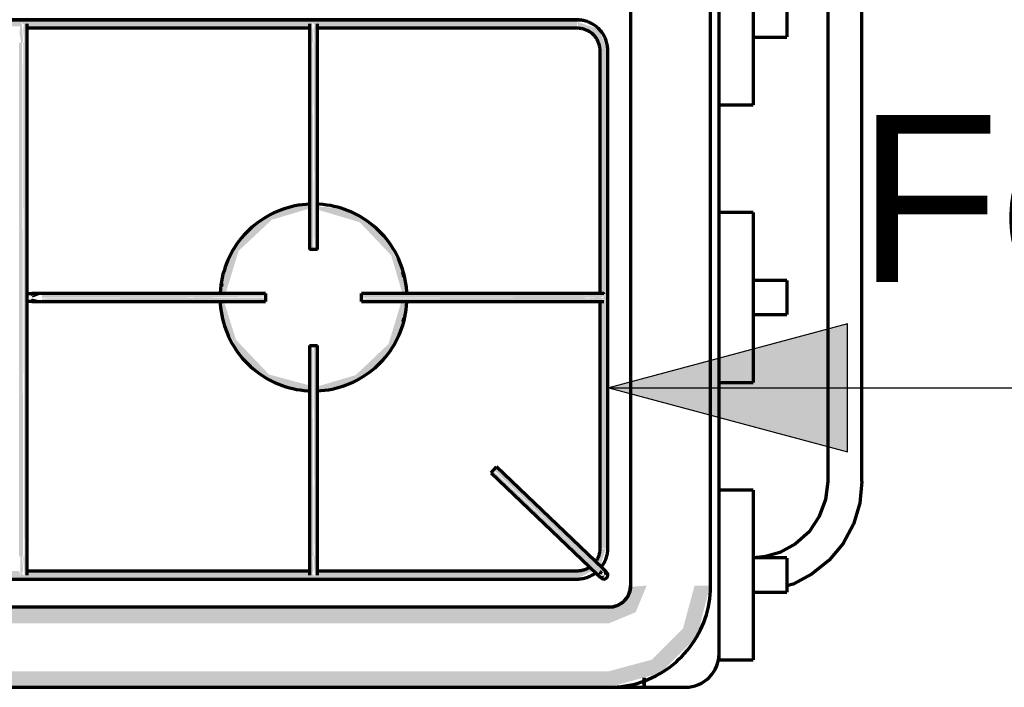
# Model space of a CAD drawing. Header units: millimetres. Extents: x -20654 to 2526, y -8238 to 977.
# Tile 78 of 219: x -10326.848 to -10326.479, y -4099.735 to -4099.485. Entities that reach past the tile are written whole.
import ezdxf

# ---------------------------------------------------------------- set-up
doc = ezdxf.new("R2010")
doc.units = ezdxf.units.MM
for name, color, linetype in [('01 CONTORNO_dwg', 252, 'Continuous'), ('CV-Indicação coluna', 7, 'Continuous'), ('G-ANNO-TEXT', 7, 'Continuous')]:
    doc.layers.add(name, color=color, linetype=linetype)
doc.styles.add('Arial', font='arial.ttf', dxfattribs={"height": 100})

# ---------------------------------------------------------------- blocks, each defined once
blk = doc.blocks.new('terreo')
at = {"layer": '01 CONTORNO_dwg', "lineweight": 70}
for points in [[(-16647.65, -2848.13), (-16550.1, -2847.61), (-16549.32, -2846.32), (-16548.59, -2847.02), (-16547.73, -2846.32), (-16547.44, -2848.13), (-16441.48, -2847.62), (-16440.77, -2846.4), (-16439.94, -2847.02), (-16439.17, -2846.4), (-16438.69, -2848.13), (-16356.08, -2847.56), (-16355.46, -2846.24), (-16354.5, -2846.86), (-16353.77, -2846.47), (-16353.3, -2848.13), (-16247.2, -2847.61), (-16246.44, -2846.24), (-16245.65, -2846.94), (-16244.79, -2846.56), (-16244.54, -2848.13), (-16147.24, -2847.69), (-16147.24, -2845.13), (-16647.65, -2845.57), (-16647.65, -2848.1)], [(-16354.75, -2853.63), (-16355.26, -2846.63), (-16355.93, -2846.47), (-16356.04, -2850.53), (-16355.5, -2853.63), (-16355.14, -2853.63)], [(-16354, -2853.63), (-16353.69, -2853.63), (-16353.89, -2845.88), (-16354.3, -2846.24), (-16354.75, -2848.43), (-16354.36, -2853.63)], [(-16245.99, -2853.59), (-16246.56, -2845.88), (-16246.92, -2846.24), (-16247.28, -2848.65), (-16246.74, -2853.59), (-16246.38, -2853.59)], [(-16245.24, -2853.59), (-16244.93, -2853.59), (-16244.9, -2845.82), (-16245.28, -2846.24), (-16245.99, -2848.42), (-16245.6, -2853.59)], [(-16136.18, -2856.63), (-16135.94, -2856.63), (-16139.11, -2848.5), (-16147.24, -2845.88), (-16146.78, -2848.08), (-16142.87, -2849.92), (-16141.13, -2850.84), (-16137.99, -2856.63), (-16136.49, -2856.63)], [(-16356.25, -3046.12), (-16354.75, -3046.12), (-16355.14, -2853.63), (-16356.25, -2853.63), (-16356.25, -2998.3)], [(-16353.25, -3046.12), (-16353.69, -2853.63), (-16354.75, -2853.63), (-16354.36, -3046.12), (-16353.3, -3046.12)], [(-16247.49, -2931.11), (-16245.99, -2931.11), (-16246.38, -2853.59), (-16247.49, -2853.59), (-16247.49, -2924.01)], [(-16244.49, -2931.11), (-16244.93, -2853.59), (-16245.99, -2853.59), (-16245.6, -2931.11), (-16244.54, -2931.11)], [(-16137.96, -3043.08), (-16135.74, -3043.08), (-16136.18, -2856.63), (-16138.74, -2856.63), (-16138.24, -2947.76), (-16137.04, -2948.49), (-16137.63, -2949.31), (-16137.04, -2950.07), (-16138.74, -2950.56), (-16138.17, -3043.08), (-16137.99, -3043.08)], [(-16215.43, -2933.38), (-16215.54, -2932.82), (-16215.5, -2933.23)], [(-16212.38, -2941.33), (-16212.48, -2940.31), (-16212.39, -2941.31)], [(-16347.75, -2950.4), (-16351.49, -2949.49), (-16352.29, -2950.4)], [(-16351.15, -2949.11), (-16347.75, -2947.81), (-16351.81, -2948.36), (-16351.49, -2948.72)], [(-16293.14, -2949.11), (-16263.99, -2948.72), (-16263.99, -2947.61), (-16347.75, -2948.04), (-16347.75, -2949.11), (-16293.64, -2949.11)], [(-16280.85, -2950.61), (-16263.99, -2950.17), (-16263.99, -2949.11), (-16347.75, -2949.49), (-16347.75, -2950.61), (-16280.99, -2950.61)], [(-16144.28, -2949.11), (-16144.28, -2947.61), (-16228, -2948.04), (-16228, -2949.11), (-16174.75, -2949.11)], [(-16211.39, -2950.61), (-16144.28, -2950.17), (-16144.28, -2949.11), (-16228, -2949.49), (-16228, -2950.61), (-16211.48, -2950.61)], [(-16138.3, -2949.11), (-16137.24, -2948.59), (-16137.04, -2947.93), (-16141.21, -2947.81), (-16144.28, -2948.36), (-16144.28, -2949.11), (-16138.42, -2949.11)], [(-16138.79, -2950.42), (-16137.04, -2949.5), (-16139.05, -2949.11), (-16144.28, -2949.49), (-16144.28, -2950.17), (-16139.08, -2950.4)], [(-16212.75, -2958.45), (-16212.39, -2957.55), (-16212.75, -2958.45)], [(-16247.45, -3046.12), (-16245.99, -3046.12), (-16246.38, -2967.11), (-16247.49, -2967.11), (-16247.49, -3046.12)], [(-16244.49, -3046.12), (-16244.93, -2967.11), (-16245.99, -2967.11), (-16245.6, -3046.12), (-16244.54, -3046.12)], [(-16247.49, -2983.88), (-16247.49, -2983.83), (-16248.1, -2983.79)], [(-16138.69, -3051.69), (-16137.96, -3050.32), (-16177.71, -3012.92), (-16178.45, -3013.69), (-16140.32, -3050.13)], [(-16139.73, -3052.78), (-16138.98, -3051.41), (-16178.72, -3013.97), (-16179.18, -3015.06), (-16139.76, -3052.74)], [(-16355.81, -3054.14), (-16354.75, -3051.29), (-16355.14, -3046.12), (-16355.81, -3046.12), (-16355.85, -3053.83), (-16355.83, -3054.01)], [(-16354, -3054.38), (-16353.5, -3050.13), (-16354, -3046.12), (-16354.75, -3046.12), (-16354.18, -3053.83), (-16354.03, -3054.28)], [(-16247.05, -3054.14), (-16245.99, -3051.29), (-16246.38, -3046.12), (-16247.05, -3046.12), (-16247.1, -3053.83), (-16247.06, -3054.08)], [(-16245.24, -3054.38), (-16244.75, -3050.13), (-16245.24, -3046.12), (-16245.99, -3046.12), (-16245.42, -3053.83), (-16245.26, -3054.33)], [(-16647.65, -3054.58), (-16147.24, -3054.14), (-16147.34, -3051.58), (-16244.79, -3052.1), (-16245.57, -3053.39), (-16246.3, -3052.69), (-16247.16, -3053.39), (-16247.45, -3051.58), (-16353.54, -3052.1), (-16354.35, -3053.31), (-16355.05, -3052.69), (-16355.92, -3053.31), (-16356.2, -3051.58), (-16438.94, -3052.15), (-16439.69, -3053.47), (-16440.44, -3052.69), (-16441.32, -3053.24), (-16441.59, -3051.58), (-16547.69, -3052.1), (-16548.44, -3053.47), (-16549.24, -3052.77), (-16550.09, -3053.15), (-16550.35, -3051.58), (-16647.65, -3052.02), (-16647.65, -3054.53)], [(-16136.9, -3053.41), (-16135.96, -3052.3), (-16137.47, -3051.41)], [(-16135.34, -3095.13), (-16115.98, -3089.71), (-16102.34, -3076.08), (-16097.44, -3057.03), (-16103.27, -3057.03), (-16107.57, -3073.06), (-16119.3, -3084.8), (-16135.34, -3089.1), (-16135.34, -3094.93)], [(-16135.34, -3071.17), (-16125.34, -3067.03), (-16121.19, -3057.03), (-16127.24, -3057.49), (-16129.61, -3062.76), (-16135.34, -3065.34), (-16135.34, -3069.61)], [(-16139.69, -3071.17), (-16135.34, -3071.17), (-16135.34, -3065.13), (-16700.34, -3065.34), (-16700.34, -3071.17), (-16150.27, -3071.17)], [(-16441.59, -3095.13), (-16135.34, -3094.93), (-16135.34, -3089.1), (-16700.34, -3089.1), (-16700.34, -3095.13), (-16451, -3095.13)]]:
    blk.add_hatch(color=256, dxfattribs=at).paths.add_polyline_path(points, flags=0)
h = blk.add_hatch(color=256, dxfattribs=at)
h.paths.add_polyline_path([(-16247.49, -2983.83), (-16247.88, -2981.92), (-16262.65, -2977.96), (-16275.07, -2964.91), (-16279.49, -2950.61), (-16280.82, -2950.61), (-16279.63, -2956.75), (-16277.25, -2963.36), (-16273.05, -2970.95), (-16270.48, -2973.63), (-16262.65, -2979.81), (-16255.74, -2982.58), (-16248.1, -2983.79)], flags=0)
h.paths.add_polyline_path([(-16278.91, -2947.61), (-16278.86, -2947.44), (-16274.06, -2931.66), (-16261.61, -2919.98), (-16247.49, -2915.79), (-16247.49, -2914.38), (-16252.66, -2915.22), (-16253.88, -2915.42), (-16257.54, -2916.3), (-16264.23, -2919.36), (-16271.58, -2925.57), (-16276.35, -2931.76), (-16278.44, -2937.36), (-16279.45, -2941.23), (-16280.39, -2947.61), (-16279.24, -2947.61)], flags=0)
h = blk.add_hatch(color=256, dxfattribs=at)
h.paths.add_polyline_path([(-16244.49, -2983.83), (-16239.56, -2983.07), (-16237.24, -2982.7), (-16234.3, -2981.86), (-16227.76, -2978.85), (-16220, -2972.17), (-16215.54, -2966.08), (-16213.54, -2960.85), (-16212.58, -2957.15), (-16211.51, -2950.61), (-16213.12, -2950.77), (-16217.89, -2966.51), (-16230.18, -2978.18), (-16244.49, -2982.42), (-16244.49, -2983.83)], flags=0)
h.paths.add_polyline_path([(-16212.59, -2947.61), (-16211.16, -2947.61), (-16212.48, -2941), (-16214.22, -2935.97), (-16218.84, -2927.39), (-16221.52, -2924.56), (-16229.33, -2918.4), (-16236.24, -2915.63), (-16244.49, -2915.03), (-16244.49, -2916.19), (-16228.67, -2920.92), (-16216.9, -2933.33), (-16212.68, -2947.61)], flags=0)
h = blk.add_hatch(color=256, dxfattribs=at)
h.paths.add_polyline_path([(-16280.8, -2947.61), (-16280.73, -2947.2), (-16280.82, -2947.61)], flags=0)
h.paths.add_polyline_path([(-16280.06, -2943.74), (-16277.25, -2934.53), (-16279.45, -2940.72), (-16279.99, -2943.43)], flags=0)
h = blk.add_hatch(color=256, dxfattribs=at)
h.paths.add_polyline_path([(-16215.68, -2966.61), (-16213.05, -2959.53), (-16214.81, -2963.85), (-16215.59, -2966.28)], flags=0)
h.paths.add_polyline_path([(-16212.82, -2939.78), (-16212.82, -2939.63), (-16215.22, -2932.62), (-16213.2, -2938.4), (-16212.82, -2939.76)], flags=0)
h = blk.add_hatch(color=256, dxfattribs=at)
h.paths.add_polyline_path([(-16147.24, -3054.38), (-16141.15, -3051.41), (-16142.83, -3049.81), (-16147.24, -3052.33), (-16147.24, -3054.14)], flags=0)
h.paths.add_polyline_path([(-16138.54, -3049.76), (-16136.49, -3043.08), (-16138.69, -3043.55), (-16139.92, -3048.44), (-16138.57, -3049.73)], flags=0)
h = blk.add_hatch(color=256, dxfattribs=at)
h.paths.add_polyline_path([(-16137.96, -3054.39), (-16136.9, -3053.41), (-16138.96, -3053.44), (-16138.17, -3054.19)], flags=0)
h.paths.add_polyline_path([(-16136.9, -3053.41), (-16138.42, -3052.63), (-16137.69, -3053.18)], flags=0)
for p, q in [((-16094.06, -3082.43), (-16094.06, -2607.83)), ((-16127.24, -2633.23), (-16127.24, -3057.03)), ((-16097.24, -3057.03), (-16097.24, -2633.23)), ((-16053.34, -2672.18), (-16053.34, -3018.08)), ((-16040.54, -3018.08), (-16040.54, -2672.18)), ((-16081.36, -2813.33), (-16081.36, -2876.93)), ((-16647.65, -2845.13), (-16147.24, -2845.13)), ((-16147.24, -2845.13), (-16647.65, -2845.13)), ((-16353.44, -2848.13), (-16247.3, -2848.13)), ((-16244.58, -2848.13), (-16147.24, -2848.13)), ((-16353.25, -3046.12), (-16353.25, -2853.63)), ((-16247.49, -2853.59), (-16247.49, -2931.11)), ((-16244.49, -2931.11), (-16244.49, -2853.59)), ((-16081.36, -2851.53), (-16068.66, -2851.53)), ((-16138.74, -2856.63), (-16138.74, -2947.69)), ((-16135.74, -3043.08), (-16135.74, -2856.63)), ((-16094.06, -2876.93), (-16081.36, -2876.93)), ((-16081.36, -2917.31), (-16094.06, -2917.31)), ((-16081.36, -2917.31), (-16081.36, -2980.91)), ((-16245.99, -2931.11), (-16247.49, -2931.11)), ((-16244.49, -2931.11), (-16245.99, -2931.11)), ((-16068.66, -2942.71), (-16081.36, -2942.71)), ((-16263.99, -2947.61), (-16347.75, -2947.61)), ((-16263.99, -2947.61), (-16263.99, -2949.11)), ((-16263.99, -2949.11), (-16263.99, -2950.61)), ((-16144.28, -2947.61), (-16228, -2947.61)), ((-16228, -2949.11), (-16228, -2947.61)), ((-16228, -2950.61), (-16228, -2949.11)), ((-16138.74, -2950.42), (-16138.74, -3043.08)), ((-16347.75, -2950.61), (-16263.99, -2950.61)), ((-16228, -2950.61), (-16144.28, -2950.61)), ((-16081.36, -2955.51), (-16068.66, -2955.51)), ((-16247.49, -2967.11), (-16247.49, -3046.12)), ((-16247.49, -2967.11), (-16245.99, -2967.11)), ((-16245.99, -2967.11), (-16244.49, -2967.11)), ((-16244.49, -3046.12), (-16244.49, -2967.11)), ((-16094.06, -2980.91), (-16081.36, -2980.91)), ((-16178.45, -3013.69), (-16177.41, -3012.6)), ((-16137.65, -3050.61), (-16177.41, -3012.6)), ((-16179.48, -3014.77), (-16178.45, -3013.69)), ((-16179.48, -3014.77), (-16139.73, -3052.78)), ((-16081.36, -3021.28), (-16094.06, -3021.28)), ((-16081.36, -3021.28), (-16081.36, -3084.88)), ((-16068.66, -3046.68), (-16081.36, -3046.68)), ((-16247.41, -3051.58), (-16353.44, -3051.58)), ((-16147.24, -3051.58), (-16244.68, -3051.58)), ((-16647.65, -3054.58), (-16147.24, -3054.58)), ((-16081.36, -3059.48), (-16068.66, -3059.48)), ((-16135.34, -3065.13), (-16700.34, -3065.13)), ((-16094.06, -3084.88), (-16094.06, -3082.68)), ((-16094.06, -3084.88), (-16081.36, -3084.88)), ((-16122.13, -3091.59), (-16122.13, -3095.13)), ((-16122.13, -3095.13), (-16122.13, -3091.59)), ((-16700.34, -3095.13), (-16135.34, -3095.13)), ((-16135.29, -3095.13), (-16122.13, -3095.13)), ((-16122.13, -3095.13), (-16106.76, -3095.13))]:
    blk.add_line(p, q, dxfattribs=at)
at = {"layer": '01 CONTORNO_dwg', "lineweight": 70, "flags": 128}
for points in [[(-16147.24, -2845.13), (-16146.78, -2845.12), (-16146.32, -2845.09), (-16145.86, -2845.05), (-16145.41, -2844.98)], [(-16068.66, -2838.75), (-16068.66, -2838.89), (-16068.66, -2839.17), (-16068.66, -2839.59), (-16068.66, -2840.13), (-16068.66, -2840.78), (-16068.66, -2841.53), (-16068.66, -2842.35), (-16068.66, -2843.24), (-16068.66, -2844.18), (-16068.66, -2845.13)], [(-16353.25, -2853.63), (-16353.25, -2853.35), (-16353.25, -2853.07), (-16353.25, -2852.79), (-16353.25, -2852.52), (-16353.25, -2852.24), (-16353.25, -2851.97), (-16353.25, -2851.7), (-16353.25, -2851.43), (-16353.25, -2851.16), (-16353.25, -2850.9), (-16353.25, -2850.65), (-16353.25, -2850.4), (-16353.25, -2850.15), (-16353.25, -2849.91), (-16353.25, -2849.68), (-16353.25, -2849.45), (-16353.25, -2849.23), (-16353.25, -2849.02), (-16353.25, -2848.81), (-16353.25, -2848.61), (-16353.25, -2848.42), (-16353.25, -2848.24), (-16353.25, -2848.06), (-16353.25, -2847.9), (-16353.25, -2847.74), (-16353.25, -2847.59), (-16353.25, -2847.46), (-16353.25, -2847.33), (-16353.25, -2847.21), (-16353.25, -2847.11), (-16353.25, -2847.01), (-16353.25, -2846.92), (-16353.25, -2846.85), (-16353.25, -2846.79), (-16353.25, -2846.73), (-16353.25, -2846.69), (-16353.25, -2846.66), (-16353.25, -2846.64), (-16353.25, -2846.63)], [(-16247.49, -2846.63), (-16247.49, -2846.64), (-16247.49, -2846.65), (-16247.49, -2846.68), (-16247.49, -2846.72), (-16247.49, -2846.77), (-16247.49, -2846.83), (-16247.49, -2846.9), (-16247.49, -2846.98), (-16247.49, -2847.08), (-16247.49, -2847.18), (-16247.49, -2847.29), (-16247.49, -2847.42), (-16247.49, -2847.55), (-16247.49, -2847.69), (-16247.49, -2847.85), (-16247.49, -2848.01), (-16247.49, -2848.18), (-16247.49, -2848.36), (-16247.49, -2848.55), (-16247.49, -2848.74), (-16247.49, -2848.95), (-16247.49, -2849.16), (-16247.49, -2849.37), (-16247.49, -2849.6), (-16247.49, -2849.83), (-16247.49, -2850.07), (-16247.49, -2850.31), (-16247.49, -2850.56), (-16247.49, -2850.81), (-16247.49, -2851.07), (-16247.49, -2851.33), (-16247.49, -2851.6), (-16247.49, -2851.86), (-16247.49, -2852.13), (-16247.49, -2852.41), (-16247.49, -2852.68), (-16247.49, -2852.96), (-16247.49, -2853.24), (-16247.49, -2853.52), (-16247.49, -2853.59)], [(-16244.49, -2853.59), (-16244.49, -2853.31), (-16244.49, -2853.04), (-16244.49, -2852.76), (-16244.49, -2852.48), (-16244.49, -2852.21), (-16244.49, -2851.94), (-16244.49, -2851.67), (-16244.49, -2851.4), (-16244.49, -2851.14), (-16244.49, -2850.88), (-16244.49, -2850.63), (-16244.49, -2850.38), (-16244.49, -2850.13), (-16244.49, -2849.89), (-16244.49, -2849.66), (-16244.49, -2849.43), (-16244.49, -2849.21), (-16244.49, -2849), (-16244.49, -2848.8), (-16244.49, -2848.6), (-16244.49, -2848.41), (-16244.49, -2848.23), (-16244.49, -2848.05), (-16244.49, -2847.89), (-16244.49, -2847.73), (-16244.49, -2847.59), (-16244.49, -2847.45), (-16244.49, -2847.33), (-16244.49, -2847.21), (-16244.49, -2847.1), (-16244.49, -2847.01), (-16244.49, -2846.92), (-16244.49, -2846.85), (-16244.49, -2846.78), (-16244.49, -2846.73), (-16244.49, -2846.69), (-16244.49, -2846.66), (-16244.49, -2846.64), (-16244.49, -2846.63)], [(-16135.74, -2856.63), (-16135.75, -2856.17), (-16135.77, -2855.71), (-16135.82, -2855.25), (-16135.88, -2854.8), (-16135.97, -2854.35), (-16136.07, -2853.9), (-16136.19, -2853.45), (-16136.32, -2853.01), (-16136.47, -2852.58), (-16136.65, -2852.15), (-16136.83, -2851.73), (-16137.04, -2851.32), (-16137.26, -2850.92), (-16137.49, -2850.52), (-16137.75, -2850.14), (-16138.01, -2849.76), (-16138.3, -2849.4), (-16138.59, -2849.05), (-16138.9, -2848.71), (-16139.23, -2848.38), (-16139.56, -2848.07), (-16139.91, -2847.77), (-16140.27, -2847.48), (-16140.64, -2847.21), (-16141.02, -2846.95), (-16141.42, -2846.71), (-16141.82, -2846.49), (-16142.23, -2846.28), (-16142.64, -2846.09), (-16143.07, -2845.91), (-16143.5, -2845.75), (-16143.94, -2845.61), (-16144.38, -2845.49), (-16144.83, -2845.39), (-16145.28, -2845.3), (-16145.74, -2845.23), (-16146.19, -2845.18), (-16146.65, -2845.15), (-16147.11, -2845.13), (-16147.24, -2845.13)], [(-16068.66, -2845.13), (-16068.66, -2846.08), (-16068.66, -2847.02), (-16068.66, -2847.91), (-16068.66, -2848.74), (-16068.66, -2849.48), (-16068.66, -2850.13), (-16068.66, -2850.67), (-16068.66, -2851.09), (-16068.66, -2851.37), (-16068.66, -2851.51)], [(-16147.24, -2848.13), (-16146.9, -2848.14), (-16146.56, -2848.16), (-16146.22, -2848.19), (-16145.88, -2848.24), (-16145.55, -2848.3), (-16145.22, -2848.37), (-16144.89, -2848.46), (-16144.56, -2848.56), (-16144.24, -2848.68), (-16143.93, -2848.8), (-16143.62, -2848.94), (-16143.31, -2849.09), (-16143.01, -2849.25), (-16142.72, -2849.43), (-16142.44, -2849.62), (-16142.16, -2849.81), (-16141.89, -2850.02), (-16141.63, -2850.24), (-16141.38, -2850.47), (-16141.14, -2850.71), (-16140.91, -2850.96), (-16140.69, -2851.22), (-16140.47, -2851.48), (-16140.27, -2851.76), (-16140.08, -2852.04), (-16139.91, -2852.33), (-16139.74, -2852.62), (-16139.59, -2852.93), (-16139.44, -2853.24), (-16139.31, -2853.55), (-16139.2, -2853.87), (-16139.09, -2854.19), (-16139, -2854.52), (-16138.93, -2854.85), (-16138.86, -2855.19), (-16138.81, -2855.52), (-16138.77, -2855.86), (-16138.75, -2856.2), (-16138.74, -2856.54), (-16138.74, -2856.63)], [(-16247.41, -2914.13), (-16248.79, -2914.22), (-16250.18, -2914.36), (-16251.57, -2914.55), (-16252.95, -2914.8), (-16254.31, -2915.11), (-16255.66, -2915.47), (-16257, -2915.88), (-16258.32, -2916.35), (-16259.62, -2916.87), (-16260.9, -2917.44), (-16262.15, -2918.06), (-16263.38, -2918.73), (-16264.58, -2919.45), (-16265.75, -2920.22), (-16266.89, -2921.03), (-16268, -2921.89), (-16269.07, -2922.79), (-16270.1, -2923.74), (-16271.1, -2924.72), (-16272.05, -2925.74), (-16272.97, -2926.8), (-16273.84, -2927.9), (-16274.66, -2929.03), (-16275.44, -2930.19), (-16276.18, -2931.39), (-16276.86, -2932.61), (-16277.5, -2933.86), (-16278.08, -2935.13), (-16278.61, -2936.42), (-16279.09, -2937.74), (-16279.52, -2939.07), (-16279.9, -2940.42), (-16280.22, -2941.78), (-16280.48, -2943.16), (-16280.69, -2944.54), (-16280.85, -2945.93), (-16280.95, -2947.33)], [(-16247.41, -2914.13), (-16248.79, -2914.22), (-16250.18, -2914.36), (-16251.57, -2914.55), (-16252.95, -2914.8), (-16254.31, -2915.11), (-16255.66, -2915.47), (-16257, -2915.88), (-16258.32, -2916.35), (-16259.62, -2916.87), (-16260.9, -2917.44), (-16262.15, -2918.06), (-16263.38, -2918.73), (-16264.58, -2919.45), (-16265.75, -2920.22), (-16266.89, -2921.03), (-16268, -2921.89), (-16269.07, -2922.79), (-16270.1, -2923.74), (-16271.1, -2924.72), (-16272.05, -2925.74), (-16272.97, -2926.8), (-16273.84, -2927.9), (-16274.66, -2929.03), (-16275.44, -2930.19), (-16276.18, -2931.39), (-16276.86, -2932.61), (-16277.5, -2933.86), (-16278.08, -2935.13), (-16278.61, -2936.42), (-16279.09, -2937.74), (-16279.52, -2939.07), (-16279.9, -2940.42), (-16280.22, -2941.78), (-16280.48, -2943.16), (-16280.69, -2944.54), (-16280.85, -2945.93), (-16280.95, -2947.33)], [(-16211.03, -2947.69), (-16211.08, -2946.68), (-16211.2, -2945.29), (-16211.38, -2943.9), (-16211.62, -2942.52), (-16211.91, -2941.15), (-16212.25, -2939.8), (-16212.65, -2938.45), (-16213.1, -2937.13), (-16213.61, -2935.82), (-16214.17, -2934.54), (-16214.77, -2933.28), (-16215.43, -2932.04), (-16216.14, -2930.83), (-16216.89, -2929.66), (-16217.7, -2928.51), (-16218.54, -2927.39), (-16219.43, -2926.31), (-16220.36, -2925.27), (-16221.34, -2924.26), (-16222.35, -2923.3), (-16223.4, -2922.37), (-16224.49, -2921.49), (-16225.61, -2920.65), (-16226.77, -2919.86), (-16227.95, -2919.11), (-16229.16, -2918.42), (-16230.4, -2917.77), (-16231.67, -2917.17), (-16232.96, -2916.62), (-16234.27, -2916.13), (-16235.6, -2915.68), (-16236.94, -2915.3), (-16238.3, -2914.96), (-16239.67, -2914.68), (-16241.05, -2914.46), (-16242.44, -2914.29), (-16243.84, -2914.17), (-16244.54, -2914.14)], [(-16211.03, -2947.69), (-16211.08, -2946.68), (-16211.2, -2945.29), (-16211.38, -2943.9), (-16211.62, -2942.52), (-16211.91, -2941.15), (-16212.25, -2939.8), (-16212.65, -2938.45), (-16213.1, -2937.13), (-16213.61, -2935.82), (-16214.17, -2934.54), (-16214.77, -2933.28), (-16215.43, -2932.04), (-16216.14, -2930.83), (-16216.89, -2929.66), (-16217.7, -2928.51), (-16218.54, -2927.39), (-16219.43, -2926.31), (-16220.36, -2925.27), (-16221.34, -2924.26), (-16222.35, -2923.3), (-16223.4, -2922.37), (-16224.49, -2921.49), (-16225.61, -2920.65), (-16226.77, -2919.86), (-16227.95, -2919.11), (-16229.16, -2918.42), (-16230.4, -2917.77), (-16231.67, -2917.17), (-16232.96, -2916.62), (-16234.27, -2916.13), (-16235.6, -2915.68), (-16236.94, -2915.3), (-16238.3, -2914.96), (-16239.67, -2914.68), (-16241.05, -2914.46), (-16242.44, -2914.29), (-16243.84, -2914.17), (-16244.54, -2914.14)], [(-16068.66, -2942.72), (-16068.66, -2942.87), (-16068.66, -2943.15), (-16068.66, -2943.56), (-16068.66, -2944.1), (-16068.66, -2944.75), (-16068.66, -2945.5), (-16068.66, -2946.33), (-16068.66, -2947.22), (-16068.66, -2948.15), (-16068.66, -2949.11)], [(-16353.26, -2947.61), (-16353.15, -2947.61), (-16353.03, -2947.61), (-16352.92, -2947.61), (-16352.82, -2947.61), (-16352.71, -2947.61), (-16352.61, -2947.61), (-16352.52, -2947.61), (-16352.42, -2947.61), (-16352.33, -2947.61), (-16352.25, -2947.61), (-16352.17, -2947.61), (-16352.09, -2947.61), (-16352.02, -2947.61), (-16351.95, -2947.61), (-16351.88, -2947.61), (-16351.82, -2947.61), (-16351.77, -2947.61), (-16351.72, -2947.61), (-16351.67, -2947.61), (-16351.63, -2947.61), (-16351.6, -2947.61), (-16351.57, -2947.61), (-16351.56, -2947.61)], [(-16347.75, -2947.61), (-16347.91, -2947.61), (-16348.06, -2947.61), (-16348.22, -2947.61), (-16348.37, -2947.61), (-16348.53, -2947.61), (-16348.68, -2947.61), (-16348.83, -2947.61), (-16348.98, -2947.61), (-16349.12, -2947.61), (-16349.27, -2947.61), (-16349.41, -2947.61), (-16349.55, -2947.61), (-16349.68, -2947.61), (-16349.82, -2947.61), (-16349.95, -2947.61), (-16350.07, -2947.61), (-16350.2, -2947.61), (-16350.32, -2947.61), (-16350.43, -2947.61), (-16350.54, -2947.61), (-16350.65, -2947.61), (-16350.75, -2947.61), (-16350.85, -2947.61), (-16350.94, -2947.61), (-16351.02, -2947.61), (-16351.11, -2947.61), (-16351.18, -2947.61), (-16351.25, -2947.61), (-16351.32, -2947.61), (-16351.38, -2947.61), (-16351.43, -2947.61), (-16351.48, -2947.61), (-16351.52, -2947.61), (-16351.55, -2947.61), (-16351.56, -2947.61)], [(-16280.96, -2950.52), (-16280.91, -2951.53), (-16280.78, -2952.92), (-16280.6, -2954.31), (-16280.37, -2955.69), (-16280.08, -2957.06), (-16279.73, -2958.41), (-16279.33, -2959.76), (-16278.88, -2961.08), (-16278.37, -2962.39), (-16277.82, -2963.67), (-16277.21, -2964.93), (-16276.55, -2966.17), (-16275.85, -2967.38), (-16275.09, -2968.55), (-16274.29, -2969.7), (-16273.44, -2970.82), (-16272.55, -2971.9), (-16271.62, -2972.94), (-16270.65, -2973.95), (-16269.63, -2974.91), (-16268.58, -2975.84), (-16267.5, -2976.72), (-16266.37, -2977.56), (-16265.22, -2978.35), (-16264.04, -2979.1), (-16262.82, -2979.79), (-16261.58, -2980.44), (-16260.31, -2981.04), (-16259.03, -2981.59), (-16257.72, -2982.08), (-16256.39, -2982.53), (-16255.04, -2982.91), (-16253.68, -2983.25), (-16252.31, -2983.53), (-16250.93, -2983.75), (-16249.54, -2983.92), (-16248.15, -2984.04), (-16247.44, -2984.07)], [(-16280.96, -2950.52), (-16280.91, -2951.53), (-16280.78, -2952.92), (-16280.6, -2954.31), (-16280.37, -2955.69), (-16280.08, -2957.06), (-16279.73, -2958.41), (-16279.33, -2959.76), (-16278.88, -2961.08), (-16278.37, -2962.39), (-16277.82, -2963.67), (-16277.21, -2964.93), (-16276.55, -2966.17), (-16275.85, -2967.38), (-16275.09, -2968.55), (-16274.29, -2969.7), (-16273.44, -2970.82), (-16272.55, -2971.9), (-16271.62, -2972.94), (-16270.65, -2973.95), (-16269.63, -2974.91), (-16268.58, -2975.84), (-16267.5, -2976.72), (-16266.37, -2977.56), (-16265.22, -2978.35), (-16264.04, -2979.1), (-16262.82, -2979.79), (-16261.58, -2980.44), (-16260.31, -2981.04), (-16259.03, -2981.59), (-16257.72, -2982.08), (-16256.39, -2982.53), (-16255.04, -2982.91), (-16253.68, -2983.25), (-16252.31, -2983.53), (-16250.93, -2983.75), (-16249.54, -2983.92), (-16248.15, -2984.04), (-16247.44, -2984.07)], [(-16137.24, -2947.61), (-16137.24, -2947.61), (-16137.26, -2947.61), (-16137.29, -2947.61), (-16137.33, -2947.61), (-16137.38, -2947.61), (-16137.44, -2947.61), (-16137.51, -2947.61), (-16137.59, -2947.61), (-16137.69, -2947.61), (-16137.79, -2947.61), (-16137.91, -2947.61), (-16138.03, -2947.61), (-16138.17, -2947.61), (-16138.31, -2947.61), (-16138.47, -2947.61), (-16138.63, -2947.61), (-16138.8, -2947.61), (-16138.99, -2947.61), (-16139.18, -2947.61), (-16139.37, -2947.61), (-16139.58, -2947.61), (-16139.79, -2947.61), (-16140.01, -2947.61), (-16140.24, -2947.61), (-16140.48, -2947.61), (-16140.72, -2947.61), (-16140.96, -2947.61), (-16141.21, -2947.61), (-16141.47, -2947.61), (-16141.73, -2947.61), (-16141.99, -2947.61), (-16142.26, -2947.61), (-16142.53, -2947.61), (-16142.81, -2947.61), (-16143.08, -2947.61), (-16143.36, -2947.61), (-16143.64, -2947.61), (-16143.92, -2947.61), (-16144.21, -2947.61), (-16144.28, -2947.61)], [(-16068.66, -2949.11), (-16068.66, -2950.06), (-16068.66, -2950.99), (-16068.66, -2951.88), (-16068.66, -2952.71), (-16068.66, -2953.46), (-16068.66, -2954.11), (-16068.66, -2954.65), (-16068.66, -2955.06), (-16068.66, -2955.34), (-16068.66, -2955.49)], [(-16351.56, -2950.61), (-16351.59, -2950.61), (-16351.62, -2950.61), (-16351.66, -2950.61), (-16351.7, -2950.61), (-16351.75, -2950.61), (-16351.81, -2950.61), (-16351.87, -2950.61), (-16351.93, -2950.61), (-16352, -2950.61), (-16352.07, -2950.61), (-16352.14, -2950.61), (-16352.23, -2950.61), (-16352.31, -2950.61), (-16352.4, -2950.61), (-16352.49, -2950.61), (-16352.59, -2950.61), (-16352.68, -2950.61), (-16352.79, -2950.61), (-16352.89, -2950.61), (-16353, -2950.61), (-16353.11, -2950.61), (-16353.23, -2950.61)], [(-16351.56, -2950.61), (-16351.52, -2950.61), (-16351.48, -2950.61), (-16351.44, -2950.61), (-16351.38, -2950.61), (-16351.33, -2950.61), (-16351.26, -2950.61), (-16351.19, -2950.61), (-16351.12, -2950.61), (-16351.04, -2950.61), (-16350.95, -2950.61), (-16350.86, -2950.61), (-16350.76, -2950.61), (-16350.66, -2950.61), (-16350.56, -2950.61), (-16350.45, -2950.61), (-16350.33, -2950.61), (-16350.21, -2950.61), (-16350.09, -2950.61), (-16349.97, -2950.61), (-16349.84, -2950.61), (-16349.7, -2950.61), (-16349.57, -2950.61), (-16349.43, -2950.61), (-16349.29, -2950.61), (-16349.14, -2950.61), (-16349, -2950.61), (-16348.85, -2950.61), (-16348.7, -2950.61), (-16348.55, -2950.61), (-16348.39, -2950.61), (-16348.24, -2950.61), (-16348.09, -2950.61), (-16347.93, -2950.61), (-16347.78, -2950.61), (-16347.75, -2950.61)], [(-16244.58, -2984.08), (-16243.2, -2983.99), (-16241.8, -2983.85), (-16240.42, -2983.66), (-16239.04, -2983.41), (-16237.67, -2983.1), (-16236.32, -2982.74), (-16234.98, -2982.33), (-16233.66, -2981.86), (-16232.36, -2981.34), (-16231.08, -2980.77), (-16229.83, -2980.15), (-16228.6, -2979.48), (-16227.4, -2978.76), (-16226.23, -2977.99), (-16225.09, -2977.18), (-16223.98, -2976.32), (-16222.91, -2975.42), (-16221.88, -2974.47), (-16220.89, -2973.49), (-16219.93, -2972.47), (-16219.02, -2971.41), (-16218.15, -2970.31), (-16217.32, -2969.18), (-16216.54, -2968.02), (-16215.81, -2966.82), (-16215.12, -2965.6), (-16214.49, -2964.35), (-16213.9, -2963.08), (-16213.37, -2961.79), (-16212.89, -2960.47), (-16212.46, -2959.14), (-16212.09, -2957.79), (-16211.77, -2956.43), (-16211.5, -2955.05), (-16211.29, -2953.67), (-16211.14, -2952.28), (-16211.04, -2950.88)], [(-16244.58, -2984.08), (-16243.2, -2983.99), (-16241.8, -2983.85), (-16240.42, -2983.66), (-16239.04, -2983.41), (-16237.67, -2983.1), (-16236.32, -2982.74), (-16234.98, -2982.33), (-16233.66, -2981.86), (-16232.36, -2981.34), (-16231.08, -2980.77), (-16229.83, -2980.15), (-16228.6, -2979.48), (-16227.4, -2978.76), (-16226.23, -2977.99), (-16225.09, -2977.18), (-16223.98, -2976.32), (-16222.91, -2975.42), (-16221.88, -2974.47), (-16220.89, -2973.49), (-16219.93, -2972.47), (-16219.02, -2971.41), (-16218.15, -2970.31), (-16217.32, -2969.18), (-16216.54, -2968.02), (-16215.81, -2966.82), (-16215.12, -2965.6), (-16214.49, -2964.35), (-16213.9, -2963.08), (-16213.37, -2961.79), (-16212.89, -2960.47), (-16212.46, -2959.14), (-16212.09, -2957.79), (-16211.77, -2956.43), (-16211.5, -2955.05), (-16211.29, -2953.67), (-16211.14, -2952.28), (-16211.04, -2950.88)], [(-16144.28, -2950.61), (-16144, -2950.61), (-16143.72, -2950.61), (-16143.44, -2950.61), (-16143.16, -2950.61), (-16142.88, -2950.61), (-16142.61, -2950.61), (-16142.34, -2950.61), (-16142.07, -2950.61), (-16141.8, -2950.61), (-16141.54, -2950.61), (-16141.28, -2950.61), (-16141.03, -2950.61), (-16140.78, -2950.61), (-16140.54, -2950.61), (-16140.3, -2950.61), (-16140.07, -2950.61), (-16139.85, -2950.61), (-16139.64, -2950.61), (-16139.43, -2950.61), (-16139.23, -2950.61), (-16139.04, -2950.61), (-16138.85, -2950.61), (-16138.68, -2950.61), (-16138.51, -2950.61), (-16138.35, -2950.61), (-16138.21, -2950.61), (-16138.07, -2950.61), (-16137.94, -2950.61), (-16137.82, -2950.61), (-16137.72, -2950.61), (-16137.62, -2950.61), (-16137.53, -2950.61), (-16137.46, -2950.61), (-16137.39, -2950.61), (-16137.34, -2950.61), (-16137.3, -2950.61), (-16137.27, -2950.61), (-16137.25, -2950.61), (-16137.24, -2950.61)], [(-16053.34, -3018.08), (-16054.15, -3024.83), (-16056.53, -3031.21), (-16060.35, -3036.84), (-16065.39, -3041.4), (-16071.37, -3044.65), (-16076.67, -3046.19), (-16081.36, -3046.63)], [(-16040.54, -3018.08), (-16041.35, -3026.21), (-16043.73, -3034.02), (-16047.6, -3041.21), (-16052.81, -3047.5), (-16059.15, -3052.64), (-16066.38, -3056.44), (-16068.66, -3057.12)], [(-16353.25, -3053.08), (-16353.25, -3053.07), (-16353.25, -3053.06), (-16353.25, -3053.03), (-16353.25, -3052.99), (-16353.25, -3052.94), (-16353.25, -3052.88), (-16353.25, -3052.81), (-16353.25, -3052.73), (-16353.25, -3052.63), (-16353.25, -3052.53), (-16353.25, -3052.42), (-16353.25, -3052.29), (-16353.25, -3052.16), (-16353.25, -3052.02), (-16353.25, -3051.86), (-16353.25, -3051.7), (-16353.25, -3051.53), (-16353.25, -3051.35), (-16353.25, -3051.16), (-16353.25, -3050.97), (-16353.25, -3050.76), (-16353.25, -3050.55), (-16353.25, -3050.34), (-16353.25, -3050.11), (-16353.25, -3049.88), (-16353.25, -3049.64), (-16353.25, -3049.4), (-16353.25, -3049.15), (-16353.25, -3048.9), (-16353.25, -3048.64), (-16353.25, -3048.38), (-16353.25, -3048.11), (-16353.25, -3047.85), (-16353.25, -3047.58), (-16353.25, -3047.3), (-16353.25, -3047.03), (-16353.25, -3046.75), (-16353.25, -3046.47), (-16353.25, -3046.19), (-16353.25, -3046.12)], [(-16247.49, -3046.12), (-16247.49, -3046.4), (-16247.49, -3046.68), (-16247.49, -3046.95), (-16247.49, -3047.23), (-16247.49, -3047.5), (-16247.49, -3047.77), (-16247.49, -3048.04), (-16247.49, -3048.31), (-16247.49, -3048.57), (-16247.49, -3048.83), (-16247.49, -3049.08), (-16247.49, -3049.33), (-16247.49, -3049.58), (-16247.49, -3049.82), (-16247.49, -3050.05), (-16247.49, -3050.28), (-16247.49, -3050.5), (-16247.49, -3050.71), (-16247.49, -3050.91), (-16247.49, -3051.11), (-16247.49, -3051.3), (-16247.49, -3051.48), (-16247.49, -3051.66), (-16247.49, -3051.82), (-16247.49, -3051.98), (-16247.49, -3052.12), (-16247.49, -3052.26), (-16247.49, -3052.38), (-16247.49, -3052.5), (-16247.49, -3052.61), (-16247.49, -3052.7), (-16247.49, -3052.79), (-16247.49, -3052.86), (-16247.49, -3052.93), (-16247.49, -3052.98), (-16247.49, -3053.02), (-16247.49, -3053.05), (-16247.49, -3053.07), (-16247.49, -3053.08)], [(-16244.49, -3053.08), (-16244.49, -3053.07), (-16244.49, -3053.06), (-16244.49, -3053.03), (-16244.49, -3052.99), (-16244.49, -3052.94), (-16244.49, -3052.88), (-16244.49, -3052.81), (-16244.49, -3052.73), (-16244.49, -3052.63), (-16244.49, -3052.53), (-16244.49, -3052.42), (-16244.49, -3052.29), (-16244.49, -3052.16), (-16244.49, -3052.02), (-16244.49, -3051.86), (-16244.49, -3051.7), (-16244.49, -3051.53), (-16244.49, -3051.35), (-16244.49, -3051.16), (-16244.49, -3050.97), (-16244.49, -3050.76), (-16244.49, -3050.55), (-16244.49, -3050.34), (-16244.49, -3050.11), (-16244.49, -3049.88), (-16244.49, -3049.64), (-16244.49, -3049.4), (-16244.49, -3049.15), (-16244.49, -3048.9), (-16244.49, -3048.64), (-16244.49, -3048.38), (-16244.49, -3048.11), (-16244.49, -3047.85), (-16244.49, -3047.58), (-16244.49, -3047.3), (-16244.49, -3047.03), (-16244.49, -3046.75), (-16244.49, -3046.47), (-16244.49, -3046.19), (-16244.49, -3046.12)], [(-16138.74, -3043.08), (-16138.74, -3043.42), (-16138.76, -3043.76), (-16138.8, -3044.1), (-16138.85, -3044.43), (-16138.91, -3044.77), (-16138.98, -3045.1), (-16139.07, -3045.43), (-16139.17, -3045.75), (-16139.28, -3046.07), (-16139.41, -3046.39), (-16139.55, -3046.7), (-16139.7, -3047), (-16139.86, -3047.3), (-16140.04, -3047.59), (-16140.22, -3047.88), (-16140.42, -3048.16)], [(-16138.16, -3050.13), (-16138.09, -3050.05), (-16137.82, -3049.67), (-16137.56, -3049.29), (-16137.32, -3048.9), (-16137.09, -3048.5), (-16136.89, -3048.09), (-16136.69, -3047.67), (-16136.52, -3047.25), (-16136.36, -3046.81), (-16136.22, -3046.38), (-16136.1, -3045.93), (-16135.99, -3045.49), (-16135.9, -3045.03), (-16135.84, -3044.58), (-16135.78, -3044.12), (-16135.75, -3043.66), (-16135.74, -3043.2), (-16135.74, -3043.08)], [(-16068.66, -3046.7), (-16068.66, -3046.84), (-16068.66, -3047.12), (-16068.66, -3047.54), (-16068.66, -3048.08), (-16068.66, -3048.73), (-16068.66, -3049.47), (-16068.66, -3050.3), (-16068.66, -3051.19), (-16068.66, -3052.13), (-16068.66, -3053.08)], [(-16142.5, -3050.13), (-16142.64, -3050.23), (-16142.93, -3050.41), (-16143.23, -3050.58), (-16143.53, -3050.73), (-16143.84, -3050.87), (-16144.16, -3051), (-16144.48, -3051.12), (-16144.8, -3051.22), (-16145.13, -3051.31), (-16145.46, -3051.39), (-16145.79, -3051.46), (-16146.13, -3051.51), (-16146.47, -3051.54), (-16146.81, -3051.57), (-16147.15, -3051.58), (-16147.24, -3051.58)], [(-16147.24, -3054.58), (-16146.78, -3054.57), (-16146.32, -3054.54), (-16145.86, -3054.5), (-16145.41, -3054.43), (-16144.95, -3054.35), (-16144.5, -3054.25), (-16144.06, -3054.13), (-16143.62, -3054), (-16143.19, -3053.84), (-16142.76, -3053.67), (-16142.34, -3053.48), (-16141.93, -3053.28), (-16141.52, -3053.06), (-16141.13, -3052.82), (-16140.74, -3052.57), (-16140.37, -3052.3)], [(-16139.73, -3052.78), (-16139.67, -3052.83), (-16139.61, -3052.89), (-16139.55, -3052.94), (-16139.49, -3053), (-16139.44, -3053.05), (-16139.38, -3053.11), (-16139.32, -3053.16), (-16139.27, -3053.21), (-16139.21, -3053.26), (-16139.16, -3053.32), (-16139.11, -3053.37), (-16139.06, -3053.42), (-16139, -3053.47), (-16138.95, -3053.51), (-16138.91, -3053.56), (-16138.86, -3053.6), (-16138.81, -3053.65), (-16138.77, -3053.69), (-16138.73, -3053.73), (-16138.68, -3053.77), (-16138.64, -3053.81), (-16138.61, -3053.85), (-16138.57, -3053.88), (-16138.54, -3053.91), (-16138.5, -3053.94), (-16138.47, -3053.97), (-16138.45, -3054), (-16138.42, -3054.02), (-16138.39, -3054.05), (-16138.37, -3054.07), (-16138.35, -3054.09), (-16138.33, -3054.11), (-16138.32, -3054.12), (-16138.31, -3054.13), (-16138.29, -3054.14), (-16138.29, -3054.15), (-16138.28, -3054.16), (-16138.28, -3054.16), (-16138.27, -3054.16)], [(-16136.2, -3051.99), (-16136.2, -3051.99), (-16136.21, -3051.99), (-16136.21, -3051.98), (-16136.22, -3051.98), (-16136.23, -3051.97), (-16136.24, -3051.96), (-16136.26, -3051.94), (-16136.27, -3051.92), (-16136.29, -3051.91), (-16136.32, -3051.89), (-16136.34, -3051.86), (-16136.36, -3051.84), (-16136.39, -3051.81), (-16136.42, -3051.78), (-16136.45, -3051.75), (-16136.49, -3051.72), (-16136.52, -3051.69), (-16136.56, -3051.65), (-16136.6, -3051.61), (-16136.64, -3051.57), (-16136.68, -3051.53), (-16136.73, -3051.49), (-16136.77, -3051.45), (-16136.82, -3051.4), (-16136.87, -3051.36), (-16136.92, -3051.31), (-16136.97, -3051.26), (-16137.02, -3051.21), (-16137.07, -3051.16), (-16137.13, -3051.11), (-16137.18, -3051.06), (-16137.24, -3051.01), (-16137.29, -3050.95), (-16137.35, -3050.9), (-16137.41, -3050.84), (-16137.46, -3050.79), (-16137.52, -3050.73), (-16137.58, -3050.68), (-16137.64, -3050.62), (-16137.65, -3050.61)], [(-16068.66, -3053.08), (-16068.66, -3054.03), (-16068.66, -3054.97), (-16068.66, -3055.86), (-16068.66, -3056.68), (-16068.66, -3057.43), (-16068.66, -3058.08), (-16068.66, -3058.62), (-16068.66, -3059.04), (-16068.66, -3059.32), (-16068.66, -3059.46)], [(-16135.34, -3095.13), (-16133.81, -3095.1), (-16132.29, -3095.01), (-16130.78, -3094.86), (-16129.27, -3094.64), (-16127.77, -3094.37), (-16126.28, -3094.04), (-16124.81, -3093.65), (-16123.35, -3093.2), (-16121.92, -3092.69), (-16120.5, -3092.12), (-16119.11, -3091.5), (-16117.74, -3090.83), (-16116.41, -3090.09), (-16115.1, -3089.31), (-16113.82, -3088.48), (-16112.58, -3087.59), (-16111.38, -3086.66), (-16110.21, -3085.67), (-16109.09, -3084.65), (-16108.01, -3083.58), (-16106.97, -3082.46), (-16105.97, -3081.31), (-16105.02, -3080.11), (-16104.13, -3078.88), (-16103.28, -3077.62), (-16102.48, -3076.32), (-16101.73, -3074.99), (-16101.04, -3073.63), (-16100.41, -3072.25), (-16099.83, -3070.84), (-16099.3, -3069.41), (-16098.84, -3067.95), (-16098.43, -3066.49), (-16098.08, -3065), (-16097.79, -3063.51), (-16097.56, -3062), (-16097.39, -3060.49), (-16097.29, -3058.97), (-16097.24, -3057.44), (-16097.24, -3057.03)], [(-16127.24, -3057.03), (-16127.24, -3057.35), (-16127.26, -3057.68), (-16127.3, -3058), (-16127.34, -3058.32), (-16127.4, -3058.64), (-16127.47, -3058.96), (-16127.55, -3059.27), (-16127.65, -3059.58), (-16127.76, -3059.88), (-16127.88, -3060.19), (-16128.01, -3060.48), (-16128.15, -3060.77), (-16128.31, -3061.06), (-16128.47, -3061.33), (-16128.65, -3061.6), (-16128.84, -3061.87), (-16129.04, -3062.12), (-16129.25, -3062.37), (-16129.47, -3062.61), (-16129.69, -3062.84), (-16129.93, -3063.06), (-16130.18, -3063.27), (-16130.43, -3063.48), (-16130.69, -3063.67), (-16130.96, -3063.85), (-16131.24, -3064.02), (-16131.52, -3064.17), (-16131.81, -3064.32), (-16132.1, -3064.46), (-16132.4, -3064.58), (-16132.71, -3064.69), (-16133.01, -3064.79), (-16133.33, -3064.88), (-16133.64, -3064.95), (-16133.96, -3065.01), (-16134.28, -3065.06), (-16134.6, -3065.1), (-16134.93, -3065.12), (-16135.25, -3065.13), (-16135.34, -3065.13)]]:
    blk.add_lwpolyline(points, dxfattribs=at)
at = {"layer": '01 CONTORNO_dwg', "lineweight": 70}
for centre, radius, start, end in [((-16137.24, -3053.08), 1.5, 136.2928, 166.2928), ((-16137.24, -3053.08), 1.5, 121.2928, 136.2928), ((-16137.24, -3053.08), 1.5, 316.2928, 31.2928), ((-16137.24, -3053.08), 1.5, 241.2928, 316.2928), ((-16135.34, -3057.03), 8.1, 270, 0), ((-16106.76, -3082.43), 12.7, 270, 0)]:
    blk.add_arc(centre, radius, start, end, dxfattribs=at)
for points, knots in [([(-16212.75, -2939.76), (-16212.74, -2939.78), (-16212.69, -2939.85), (-16212.59, -2940.01), (-16212.47, -2940.31), (-16212.38, -2940.66), (-16212.33, -2941.01), (-16212.35, -2941.19), (-16212.36, -2941.28)], [-0.7777778, -0.7777778, -0.7777778, -0.7777778, -0.75, -0.6666667, -0.5555556, -0.4444444, -0.3333333, -0.2222222, -0.2222222, -0.2222222, -0.2222222]), ([(-16212.36, -2956.94), (-16212.36, -2956.95), (-16212.34, -2957.04), (-16212.34, -2957.23), (-16212.38, -2957.54), (-16212.47, -2957.9), (-16212.56, -2958.12), (-16212.6, -2958.21)], [-0.7777778, -0.7777778, -0.7777778, -0.7777778, -0.75, -0.6666667, -0.5555556, -0.4444444, -0.3333333, -0.3333333, -0.3333333, -0.3333333])]:
    blk.add_open_spline(points, degree=3, knots=knots, dxfattribs=at)
blk.add_open_spline([(-16280.39, -2944.94), (-16280.38, -2944.82), (-16280.35, -2944.58), (-16280.27, -2944.24), (-16280.19, -2944.08), (-16280.15, -2944)], degree=3, dxfattribs=at)

msp = doc.modelspace()

# ---------------------------------------------------------------- hatches: boundary and pattern name
at = {"layer": 'CV-Indicação coluna'}
msp.add_hatch(color=256, dxfattribs=at).paths.add_polyline_path([(-10326.627, -4099.62283), (-10326.53768, -4099.64676), (-10326.53768, -4099.59889)])

# ---------------------------------------------------------------- linework, layer by layer
msp.add_line((-10326.627, -4099.62283), (-10325.77497, -4099.62283))
for p, q in [((-10326.53768, -4099.59889), (-10326.627, -4099.62283)), ((-10326.53768, -4099.64676), (-10326.53768, -4099.59889)), ((-10326.627, -4099.62283), (-10326.53768, -4099.64676))]:
    msp.add_line(p, q, dxfattribs=at)

# ---------------------------------------------------------------- block references
at = {"layer": '01 CONTORNO_dwg', "xscale": 0.001, "yscale": 0.001, "zscale": 0.001}
msp.add_blockref('terreo', (-10310.49166, -4096.63988), dxfattribs=at)

# ---------------------------------------------------------------- texts
at = {"layer": 'G-ANNO-TEXT', "insert": (-10326.534, -4099.52068), "char_height": 0.0625, "width": 1.1650959, "attachment_point": 1, "style": 'Arial'}
msp.add_mtext('Fogão 6B/4B com Forno', dxfattribs=at)

doc.saveas('drawing.dxf')
